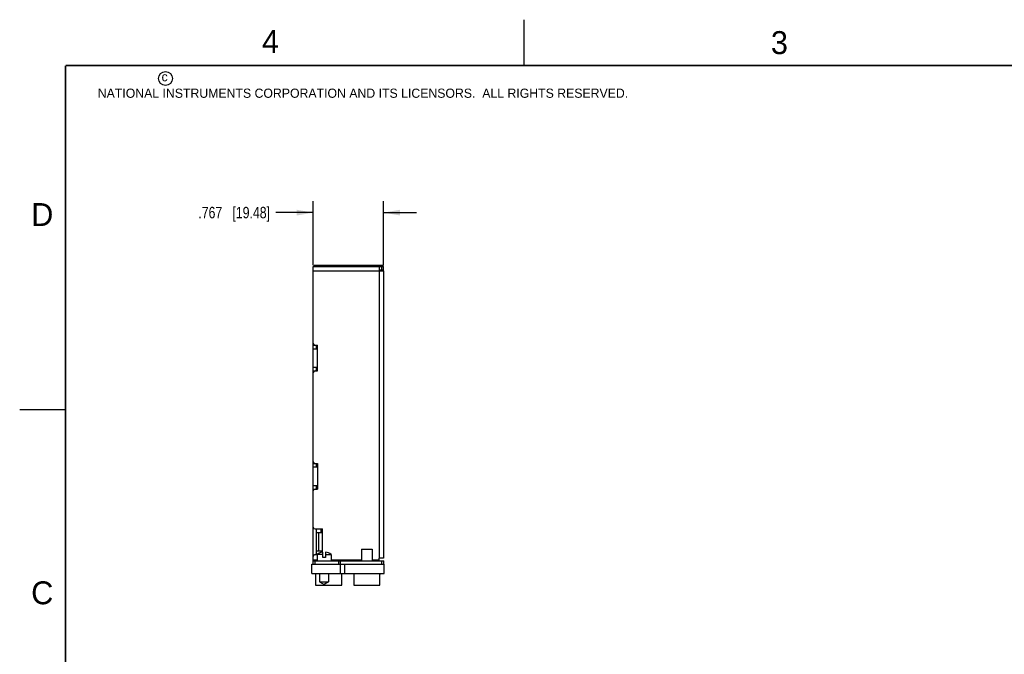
# Model space of a CAD drawing. Header units: inches. Extents: x 0 to 22, y 0 to 17.
# Tile 7 of 14: x 0 to 10.7, y 10.1 to 17. Entities that reach past the tile are written whole.
import ezdxf

# ---------------------------------------------------------------- set-up
doc = ezdxf.new("R2010")
doc.units = ezdxf.units.IN
doc.header["$LTSCALE"] = 1.21
doc.header["$MEASUREMENT"] = 0
doc.layers.get('0').update_dxf_attribs({"linetype": 'CONTINUOUS'})
doc.layers.add('DIMENSIONS', color=7, linetype='CONTINUOUS')
doc.styles.get("Standard").update_dxf_attribs({"font": 'txt', "width": 0.8})
doc.styles.add('TEXTSTYLE_2', font='txt')
doc.dimstyles.new('DIMSTYLE_1', dxfattribs={"dimtxt": 0.125, "dimasz": 0.18, "dimexe": 0.18, "dimexo": 0.0625, "dimgap": 0.09, "dimtad": 0, "dimtih": 1, "dimtoh": 1, "dimdec": 3, "dimzin": 4, "dimdsep": 46, "dimtxsty": 'STANDARD', "dimblk": '_FILLED', "dimblk1": '_FILLED', "dimblk2": '_FILLED', "dimcen": 0.09, "dimadec": 0, "dimazin": 0, "dimtp": 0.01, "dimtm": 0.01, "dimtfac": 1, "dimtdec": 3, "dimtofl": 0, "dimtmove": 0, "dimatfit": 3, "dimldrblk": '_FILLED', "dimfxl": 1, "dimtolj": 1, "dimtzin": 4, "dimarcsym": 0})

# ---------------------------------------------------------------- blocks, each defined once
blk = doc.blocks.new('_FILLED')
at = {"color": 0, "linetype": 'BYBLOCK'}
blk.add_solid([(0, 0), (-1, 0.174), (-1, -0.174)], dxfattribs=at)
blk = doc.blocks.new('*D0')
at = {"layer": 'DIMENSIONS', "color": 2, "linetype": 'CONTINUOUS'}
for p, q in [((3.199, 14.323), (3.199, 15.021)), ((3.966, 14.323), (3.966, 15.021)), ((3.199, 14.896), (2.791, 14.896)), ((3.966, 14.896), (4.326, 14.896))]:
    blk.add_line(p, q, dxfattribs=at)
at = {"layer": 'DIMENSIONS', "color": 2, "linetype": 'CONTINUOUS', "xscale": 0.18, "yscale": 0.18, "zscale": 0.18}
blk.add_blockref('_FILLED', (3.199, 14.896), dxfattribs=at)
at = {"layer": 'DIMENSIONS', "color": 2, "linetype": 'CONTINUOUS', "xscale": 0.18, "yscale": 0.18, "zscale": 0.18, "rotation": 180}
blk.add_blockref('_FILLED', (3.966, 14.896), dxfattribs=at)
at = {"layer": 'DIMENSIONS', "color": 2, "linetype": 'CONTINUOUS', "insert": (2.728, 14.959), "char_height": 0.125, "width": 1.225, "attachment_point": 3, "line_spacing_factor": 0.9}
blk.add_mtext('.767{\\Ftxt.shx;\\W1.000000;\\H0.125000; }[19.48]', dxfattribs=at)

msp = doc.modelspace()

# ---------------------------------------------------------------- linework, layer by layer
at = {"color": 2, "linetype": 'CONTINUOUS'}
for p, q in [((5.5, 16.5), (5.5, 17)), ((0, 12.75), (0.5, 12.75))]:
    msp.add_line(p, q, dxfattribs=at)
at = {"color": 7, "linetype": 'CONTINUOUS'}
for p, q in [((3.1993, 11.4469), (3.1993, 14.3069)), ((3.1993, 14.3069), (3.9663, 14.3069)), ((3.2093, 14.3069), (3.2093, 14.3219)), ((3.2093, 14.3219), (3.9563, 14.3219)), ((3.9203, 11.1269), (3.9203, 14.3069)), ((3.9413, 14.3219), (3.9413, 14.3069)), ((3.9463, 14.2709), (3.9463, 14.3069)), ((3.9563, 14.3219), (3.9563, 14.3069)), ((3.9663, 14.2709), (3.9663, 14.3069)), ((3.1993, 14.2609), (3.9663, 14.2609)), ((3.9203, 14.2709), (3.9663, 14.2709)), ((3.9663, 14.2609), (3.9663, 11.1269)), ((3.2003, 13.4109), (3.2003, 13.4647)), ((3.2003, 13.4509), (3.2453, 13.4509)), ((3.2363, 13.4109), (3.2363, 13.4509)), ((3.2453, 13.1709), (3.2453, 13.4509)), ((3.1993, 13.4109), (3.2453, 13.4109)), ((3.1993, 13.2109), (3.2453, 13.2109)), ((3.2003, 13.1572), (3.2003, 13.2109)), ((3.2363, 13.1709), (3.2363, 13.2109)), ((3.2003, 13.1709), (3.2453, 13.1709)), ((3.2003, 12.1209), (3.2003, 12.1747)), ((3.2003, 12.1609), (3.2453, 12.1609)), ((3.2363, 12.1209), (3.2363, 12.1609)), ((3.2453, 12.1609), (3.2453, 11.8809)), ((3.2453, 12.1209), (3.1993, 12.1209)), ((3.1993, 11.9209), (3.2453, 11.9209)), ((3.2003, 11.8672), (3.2003, 11.9209)), ((3.2363, 11.8809), (3.2363, 11.9209)), ((3.2003, 11.8809), (3.2453, 11.8809)), ((3.1993, 11.4469), (3.2003, 11.4469)), ((3.2003, 11.1532), (3.2003, 11.4607)), ((3.2193, 11.4469), (3.3013, 11.4469)), ((3.2363, 11.1669), (3.2363, 11.4469)), ((3.2363, 11.4069), (3.3013, 11.4069)), ((3.2553, 11.4069), (3.2553, 11.2069)), ((3.2823, 11.4469), (3.2823, 11.4069)), ((3.3013, 11.1941), (3.3013, 11.4469)), ((3.1993, 11.1669), (3.2003, 11.1669)), ((3.1993, 11.0609), (3.1993, 11.1669)), ((3.2193, 11.1669), (3.2411, 11.1669)), ((3.2363, 11.2069), (3.3013, 11.2069)), ((3.3025, 11.1678), (3.2411, 11.1678)), ((3.2411, 11.1678), (3.2411, 11.0969)), ((3.2823, 11.2069), (3.2823, 11.1899)), ((3.3025, 11.1343), (3.3025, 11.1943)), ((3.334, 11.1943), (3.334, 11.1343)), ((3.334, 11.1678), (3.3954, 11.1678)), ((3.3954, 11.1678), (3.3954, 11.0969)), ((3.7242, 11.2272), (3.8423, 11.2272)), ((3.7242, 11.2272), (3.7242, 11.0969)), ((3.8423, 11.2272), (3.8423, 11.0969)), ((3.1833, 11.0609), (3.9713, 11.0609)), ((3.1833, 10.9609), (3.1833, 11.0609)), ((3.2411, 11.1069), (3.1993, 11.1069)), ((3.1993, 11.0969), (3.968, 11.0969)), ((3.2193, 11.0609), (3.2193, 11.0969)), ((3.334, 11.1343), (3.3025, 11.1343)), ((3.7242, 11.1069), (3.3954, 11.1069)), ((3.4773, 11.0609), (3.4773, 11.0969)), ((3.4953, 10.9609), (3.4953, 11.0609)), ((3.4973, 11.0609), (3.4973, 11.0969)), ((3.5423, 10.9609), (3.5423, 11.0609)), ((3.914, 11.1069), (3.8423, 11.1069)), ((3.9663, 11.1269), (3.914, 11.1269)), ((3.914, 11.1269), (3.914, 11.0969)), ((3.948, 11.0609), (3.948, 11.0969)), ((3.968, 11.0609), (3.968, 11.0969)), ((3.9713, 10.9609), (3.9713, 11.0609)), ((3.1833, 10.9609), (3.9713, 10.9609)), ((3.2193, 10.9579), (3.2193, 10.9609)), ((3.2243, 10.9579), (3.2193, 10.9579)), ((3.2243, 10.9609), (3.2243, 10.8329)), ((3.269, 10.9609), (3.269, 10.8694)), ((3.3675, 10.9609), (3.3675, 10.8694)), ((3.5093, 10.8329), (3.5093, 10.9609)), ((3.5093, 10.9579), (3.5143, 10.9579)), ((3.5143, 10.9579), (3.5143, 10.9609)), ((3.6363, 10.9579), (3.6363, 10.9609)), ((3.6413, 10.9579), (3.6363, 10.9579)), ((3.6413, 10.9609), (3.6413, 10.8329)), ((3.9263, 10.8329), (3.9263, 10.9609)), ((3.9263, 10.9579), (3.9313, 10.9579)), ((3.9313, 10.9579), (3.9313, 10.9609)), ((3.269, 10.8694), (3.3675, 10.8694)), ((3.269, 10.8694), (3.3183, 10.841)), ((3.3675, 10.8694), (3.3183, 10.841)), ((3.2243, 10.8329), (3.5093, 10.8329)), ((3.6413, 10.8329), (3.9263, 10.8329))]:
    msp.add_line(p, q, dxfattribs=at)
at = {"color": 7, "linetype": 'CONTINUOUS', "const_width": 0.02}
for points in [[(0.5, 16.5), (0.5, 0.5)], [(21.5, 16.5), (0.5, 16.5)]]:
    msp.add_lwpolyline(points, dxfattribs=at)
at = {"color": 2, "linetype": 'CONTINUOUS'}
msp.add_circle((1.5893, 16.359), 0.0754, dxfattribs=at)
at = {"color": 7, "linetype": 'CONTINUOUS'}
for centre, radius, start, end in [((3.9203, 14.2609), 0.01, 0, 90), ((3.9203, 14.2609), 0.046, 0, 12.56937), ((3.2193, 13.4709), 0.02, 180, 270), ((3.2193, 13.1509), 0.02, 90, 180), ((3.2193, 12.1809), 0.02, 180, 270), ((3.2193, 11.8609), 0.02, 90, 180), ((3.2193, 11.4669), 0.02, 180, 270), ((3.2193, 11.1469), 0.02, 90, 180), ((3.3183, 11.0736), 0.1218, 97.42813, 129.30765), ((3.3183, 11.0736), 0.1218, 50.69235, 82.57187)]:
    msp.add_arc(centre, radius, start, end, dxfattribs=at)

# ---------------------------------------------------------------- texts
at = {"color": 2, "linetype": 'CONTINUOUS', "attachment_point": 1, "line_spacing_factor": 0.9, "style": 'TEXTSTYLE_2'}
for s, insert, char_height, width in [('4', (2.64, 16.8869), 0.25, 0.25), ('3', (8.1875, 16.875), 0.25, 0.25), ('c', (1.5463, 16.428), 0.1, 0.1), ('NATIONAL INSTRUMENTS CORPORATION AND ITS LICENSORS.  ALL RIGHTS RESERVED.', (0.851, 16.2482), 0.1, 7.3), ('D', (0.125, 15), 0.25, 0.25), ('C', (0.125, 10.875), 0.25, 0.25)]:
    msp.add_mtext(s, dxfattribs=dict(at, insert=insert, char_height=char_height, width=width))

# ---------------------------------------------------------------- dimensions: what is measured, and where the dimension line sits
at = {"layer": 'DIMENSIONS', "color": 2, "linetype": 'CONTINUOUS'}
dim = msp.add_linear_dim(base=(3.1993, 14.8963), p1=(3.9663, 14.3234), p2=(3.1993, 14.3234), angle=180, dimstyle='DIMSTYLE_1', dxfattribs=at)
dim.commit()
dim.dimension.update_dxf_attribs({"geometry": '*D0', "text_midpoint": (1.8657, 14.8963), "dimtype": 160})

doc.saveas('drawing.dxf')
